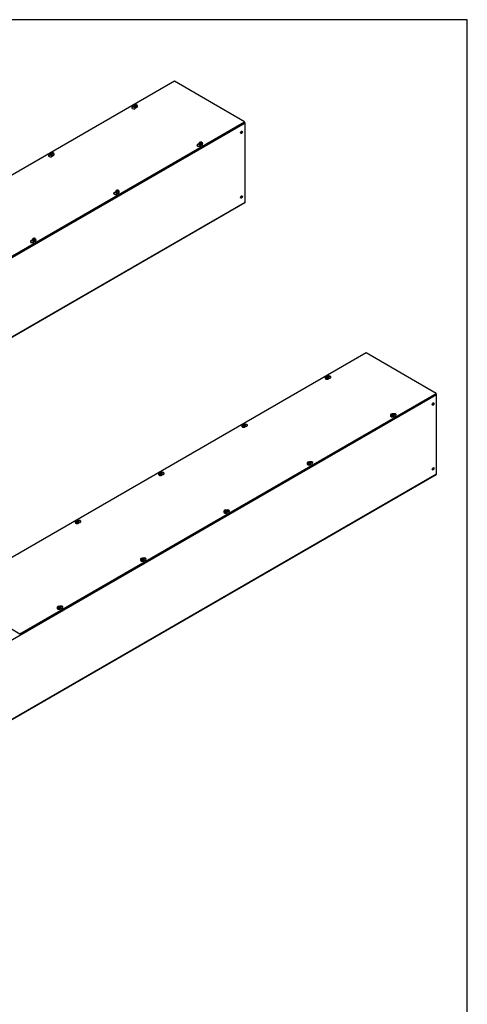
# Model space of a CAD drawing. Header units: inches. Extents: x 1 to 299, y -2 to 199.
# Tile 9 of 9: x 254 to 299, y 99 to 199. Entities that reach past the tile are written whole.
import ezdxf

# ---------------------------------------------------------------- set-up
doc = ezdxf.new("R2010")
doc.units = ezdxf.units.IN
doc.header["$MEASUREMENT"] = 0
for name, color, linetype in [('COM56315-2', 7, 'Continuous'), ('COM56318-2', 7, 'Continuous'), ('Default', 7, 'Continuous'), ('SCS19515', 7, 'Continuous')]:
    doc.layers.add(name, color=color, linetype=linetype)

# ---------------------------------------------------------------- blocks, each defined once
blk = doc.blocks.new('SE2')
at = {"layer": 'COM56315-2', "color": 7, "linetype": 'Continuous'}
for p, q in [((276.78, 188.39), (191.92, 139.4)), ((276.78, 180.34), (276.78, 188.39)), ((191.9, 131.31), (276.75, 180.3)), ((191.92, 131.36), (276.78, 180.34))]:
    blk.add_line(p, q, dxfattribs=at)
for centre, major_axis, start_param, end_param in [((276.7, 188.44), (0.054, -0.0935), 0.785398, 1.92132), ((276.37, 187.49), (0.067, 0.115), 3.534412, 5.890366), ((276.37, 180.9), (0.067, 0.115), 3.534412, 5.890366), ((276.7, 180.39), (-0.054, 0.0935), 3.141593, 3.926991)]:
    blk.add_ellipse(centre, major_axis=major_axis, ratio=0.57735, start_param=start_param, end_param=end_param, dxfattribs=at)
for centre, major_axis in [((276.42, 187.46), (0.067, 0.115)), ((276.42, 180.87), (0.066, 0.115))]:
    blk.add_ellipse(centre, major_axis=major_axis, ratio=0.57735, dxfattribs=at)
at = {"layer": 'COM56318-2', "color": 7, "linetype": 'Continuous'}
for p, q in [((269.6, 192.66), (227.22, 168.19)), ((276.73, 188.54), (269.6, 192.66)), ((265.46, 190.02), (265.46, 190.05)), ((265.46, 190.02), (265.47, 190.03)), ((265.64, 189.96), (265.64, 189.99)), ((234.35, 164.07), (276.73, 188.54)), ((234.35, 164.01), (276.73, 188.48)), ((276.73, 188.48), (276.73, 188.54)), ((272.1, 186.19), (272.1, 186.21)), ((272.1, 186.19), (272.12, 186.2)), ((272.28, 186.12), (272.28, 186.15)), ((256.97, 185.13), (256.97, 185.15)), ((256.97, 185.13), (256.99, 185.13)), ((257.15, 185.06), (257.15, 185.09)), ((263.62, 181.29), (263.62, 181.32)), ((263.62, 181.29), (263.63, 181.3)), ((263.79, 181.22), (263.79, 181.25)), ((255.13, 176.39), (255.13, 176.42)), ((255.13, 176.39), (255.15, 176.4)), ((255.31, 176.32), (255.31, 176.35))]:
    blk.add_line(p, q, dxfattribs=at)
for centre, major_axis, start_param, end_param in [((265.43, 189.97), (0.203, 0), 1.533269, 6.405229), ((265.43, 189.91), (-0.203, 0), 4.590345, 6.008059), ((272.08, 186.14), (0.203, 0), 1.533269, 6.405229), ((272.08, 186.07), (-0.203, 0), 4.590345, 6.008059), ((256.95, 185.07), (0.203, 0), 1.533269, 6.405229), ((256.95, 185.01), (-0.203, 0), 4.590345, 6.008059), ((263.59, 181.24), (0.203, 0), 1.533269, 6.405229), ((263.59, 181.17), (-0.203, 0), 4.590345, 6.008059), ((255.11, 176.34), (0.203, 0), 1.533269, 6.405229), ((255.11, 176.28), (-0.203, 0), 4.590345, 6.008059)]:
    blk.add_ellipse(centre, major_axis=major_axis, ratio=0.57735, start_param=start_param, end_param=end_param, dxfattribs=at)
at = {"layer": 'SCS19515', "color": 7, "linetype": 'Continuous'}
for p, q in [((265.44, 190.15), (265.44, 190.1)), ((265.55, 190.14), (265.47, 190.1)), ((265.57, 190.22), (265.54, 190.2)), ((265.57, 190.26), (265.64, 190.26)), ((265.57, 190.22), (265.57, 190.26)), ((265.57, 190.22), (265.57, 190.17)), ((265.57, 190.2), (265.64, 190.2)), ((265.58, 190.18), (265.61, 190.19)), ((265.68, 190.19), (265.61, 190.19)), ((265.67, 190.28), (265.64, 190.26)), ((265.64, 190.2), (265.64, 190.26)), ((265.68, 190.22), (265.64, 190.2)), ((265.68, 190.23), (265.71, 190.25)), ((265.68, 190.23), (265.68, 190.19)), ((265.81, 190.1), (265.81, 190.15)), ((272.08, 186.32), (272.08, 186.27)), ((272.19, 186.31), (272.12, 186.27)), ((272.21, 186.38), (272.18, 186.37)), ((272.21, 186.42), (272.28, 186.42)), ((272.21, 186.38), (272.21, 186.42)), ((272.21, 186.38), (272.21, 186.33)), ((272.21, 186.36), (272.28, 186.36)), ((272.22, 186.34), (272.26, 186.36)), ((272.32, 186.36), (272.26, 186.36)), ((272.31, 186.44), (272.28, 186.42)), ((272.28, 186.36), (272.28, 186.42)), ((272.32, 186.39), (272.28, 186.36)), ((272.32, 186.4), (272.36, 186.42)), ((272.32, 186.4), (272.32, 186.36)), ((272.46, 186.27), (272.46, 186.32)), ((256.95, 185.25), (256.95, 185.2)), ((257.06, 185.24), (256.99, 185.2)), ((257.08, 185.32), (257.05, 185.3)), ((257.08, 185.36), (257.15, 185.36)), ((257.08, 185.32), (257.08, 185.36)), ((257.08, 185.32), (257.08, 185.27)), ((257.08, 185.3), (257.15, 185.3)), ((257.1, 185.28), (257.13, 185.29)), ((257.2, 185.29), (257.13, 185.29)), ((257.19, 185.38), (257.15, 185.36)), ((257.15, 185.3), (257.15, 185.36)), ((257.2, 185.32), (257.15, 185.3)), ((257.2, 185.33), (257.23, 185.35)), ((257.2, 185.33), (257.2, 185.29)), ((257.33, 185.2), (257.33, 185.25)), ((263.73, 181.48), (263.7, 181.47)), ((263.73, 181.52), (263.8, 181.52)), ((263.73, 181.48), (263.73, 181.52)), ((263.73, 181.48), (263.73, 181.43)), ((263.73, 181.46), (263.8, 181.46)), ((263.83, 181.54), (263.8, 181.52)), ((263.8, 181.46), (263.8, 181.52)), ((263.84, 181.49), (263.8, 181.46)), ((263.84, 181.5), (263.87, 181.52)), ((263.84, 181.5), (263.84, 181.46)), ((263.6, 181.42), (263.6, 181.37)), ((263.7, 181.41), (263.63, 181.37)), ((263.74, 181.44), (263.77, 181.46)), ((263.84, 181.46), (263.77, 181.46)), ((263.97, 181.37), (263.97, 181.42)), ((255.11, 176.52), (255.11, 176.47)), ((255.22, 176.51), (255.15, 176.47)), ((255.24, 176.58), (255.21, 176.57)), ((255.24, 176.63), (255.31, 176.63)), ((255.24, 176.58), (255.24, 176.63)), ((255.24, 176.58), (255.24, 176.53)), ((255.24, 176.56), (255.31, 176.56)), ((255.25, 176.54), (255.28, 176.56)), ((255.35, 176.56), (255.28, 176.56)), ((255.34, 176.64), (255.31, 176.63)), ((255.31, 176.56), (255.31, 176.63)), ((255.35, 176.59), (255.31, 176.56)), ((255.35, 176.6), (255.38, 176.62)), ((255.35, 176.6), (255.35, 176.56)), ((255.49, 176.47), (255.49, 176.52))]:
    blk.add_line(p, q, dxfattribs=at)
for centre, radius, start, end in [((265.62, 190.08), 0.144, 122.6431, 170.9725), ((265.66, 190.05), 0.144, 122.6435, 170.9722), ((265.69, 190.16), 0.121, 358.2058, 53.5317), ((272.26, 186.24), 0.144, 122.6431, 170.9725), ((272.3, 186.22), 0.144, 122.6435, 170.9722), ((272.33, 186.32), 0.121, 358.2058, 53.5317), ((257.13, 185.18), 0.144, 122.6431, 170.9725), ((257.17, 185.16), 0.144, 122.6435, 170.9722), ((257.21, 185.26), 0.121, 358.2058, 53.5317), ((263.77, 181.35), 0.144, 122.6431, 170.9725), ((263.85, 181.42), 0.121, 358.2058, 53.5317), ((263.82, 181.32), 0.144, 122.6435, 170.9722), ((255.29, 176.45), 0.144, 122.6431, 170.9725), ((255.33, 176.42), 0.144, 122.6435, 170.9722), ((255.36, 176.52), 0.121, 358.2058, 53.5317)]:
    blk.add_arc(centre, radius, start, end, dxfattribs=at)
for centre, major_axis, start_param, end_param in [((265.63, 190.15), (0.187, 0), 3.141546, 6.282631), ((265.63, 190.1), (-0.187, 0), 0, 3.141593), ((265.63, 190.16), (-0.186, 0), 0.623612, 0.947184), ((265.63, 190.23), (0.0975, 0), 1.098165, 3.614224), ((265.63, 190.23), (-0.0975, 0), 1.098165, 3.614224), ((272.27, 186.32), (0.187, 0), 3.141546, 6.282631), ((272.27, 186.27), (-0.187, 0), 0, 3.141593), ((272.27, 186.33), (-0.186, 0), 0.623612, 0.947184), ((272.27, 186.39), (0.0975, 0), 1.098165, 3.614224), ((272.27, 186.39), (-0.0975, 0), 1.098165, 3.614224), ((257.14, 185.25), (0.188, 0), 3.141546, 6.282631), ((257.14, 185.2), (-0.188, 0), 0, 3.141593), ((257.14, 185.27), (-0.186, 0), 0.623612, 0.947184), ((257.14, 185.33), (0.0975, 0), 1.098165, 3.614224), ((257.14, 185.33), (-0.0975, 0), 1.098165, 3.614224), ((263.78, 181.49), (0.0975, 0), 1.098165, 3.614224), ((263.78, 181.49), (-0.0975, 0), 1.098165, 3.614224), ((263.78, 181.42), (0.188, 0), 3.141546, 6.282631), ((263.78, 181.37), (-0.188, 0), 0, 3.141593), ((263.78, 181.43), (-0.186, 0), 0.623612, 0.947184), ((255.3, 176.52), (0.188, 0), 3.141546, 6.282631), ((255.3, 176.47), (-0.187, 0), 0, 3.141593), ((255.3, 176.53), (-0.186, 0), 0.623612, 0.947184), ((255.3, 176.59), (0.0975, 0), 1.098165, 3.614224), ((255.3, 176.59), (-0.0975, 0), 1.098165, 3.614224)]:
    blk.add_ellipse(centre, major_axis=major_axis, ratio=0.57735, start_param=start_param, end_param=end_param, dxfattribs=at)
for points, knots in [([(265.71, 190.28), (265.7, 190.29), (265.68, 190.29), (265.64, 190.3), (265.6, 190.3), (265.55, 190.29), (265.51, 190.27), (265.48, 190.25), (265.46, 190.22), (265.44, 190.19), (265.44, 190.17), (265.44, 190.15), (265.44, 190.15)], [0, 0, 0, 0, 0.076721, 0.196343, 0.317325, 0.441137, 0.570331, 0.681737, 0.785914, 0.886187, 0.985112, 1, 1, 1, 1]), ([(265.44, 190.1), (265.44, 190.1), (265.44, 190.09), (265.44, 190.07), (265.46, 190.05), (265.48, 190.02), (265.52, 190), (265.56, 189.99), (265.6, 189.98), (265.64, 189.98), (265.69, 189.99), (265.73, 190), (265.76, 190.02), (265.79, 190.04), (265.81, 190.07), (265.81, 190.09), (265.81, 190.1), (265.81, 190.11)], [0, 0, 0, 0, 0.009441, 0.079215, 0.14835, 0.220389, 0.296015, 0.373211, 0.450276, 0.527167, 0.604184, 0.681613, 0.759858, 0.839138, 0.908633, 0.975226, 1, 1, 1, 1]), ([(265.73, 190.25), (265.73, 190.26), (265.73, 190.26), (265.73, 190.27), (265.73, 190.27), (265.73, 190.27), (265.72, 190.28), (265.72, 190.28), (265.72, 190.28), (265.71, 190.28), (265.71, 190.28), (265.7, 190.29), (265.7, 190.29), (265.69, 190.28), (265.69, 190.28), (265.68, 190.28), (265.67, 190.28), (265.67, 190.28)], [0, 0, 0, 0, 0.125, 0.125, 0.25, 0.25, 0.375, 0.375, 0.5, 0.5, 0.625, 0.625, 0.75, 0.75, 0.875, 0.875, 1, 1, 1, 1]), ([(265.71, 190.25), (265.72, 190.25), (265.72, 190.26), (265.73, 190.26), (265.73, 190.26), (265.74, 190.26), (265.74, 190.26), (265.75, 190.26), (265.75, 190.26), (265.76, 190.26), (265.76, 190.26), (265.76, 190.25), (265.76, 190.25), (265.76, 190.25)], [0, 0, 0, 0, 0.125, 0.125, 0.25, 0.25, 0.375, 0.375, 0.5, 0.5, 0.625, 0.625, 0.6405127, 0.6405127, 0.6405127, 0.6405127]), ([(272.35, 186.45), (272.35, 186.45), (272.33, 186.46), (272.29, 186.46), (272.24, 186.46), (272.2, 186.45), (272.16, 186.44), (272.12, 186.42), (272.1, 186.39), (272.09, 186.36), (272.08, 186.33), (272.08, 186.32), (272.08, 186.32)], [0, 0, 0, 0, 0.076721, 0.196343, 0.317325, 0.441137, 0.570331, 0.681737, 0.785914, 0.886187, 0.985112, 1, 1, 1, 1]), ([(272.08, 186.27), (272.08, 186.27), (272.08, 186.26), (272.09, 186.24), (272.1, 186.21), (272.13, 186.19), (272.16, 186.17), (272.2, 186.16), (272.24, 186.15), (272.29, 186.15), (272.33, 186.15), (272.37, 186.17), (272.41, 186.18), (272.43, 186.21), (272.45, 186.23), (272.46, 186.26), (272.46, 186.27), (272.45, 186.27)], [0, 0, 0, 0, 0.009441, 0.079215, 0.14835, 0.220389, 0.296015, 0.373211, 0.450276, 0.527167, 0.604184, 0.681613, 0.759858, 0.839138, 0.908633, 0.975226, 1, 1, 1, 1]), ([(272.38, 186.42), (272.38, 186.42), (272.38, 186.42), (272.37, 186.43), (272.37, 186.43), (272.37, 186.44), (272.37, 186.44), (272.36, 186.45), (272.36, 186.45), (272.35, 186.45), (272.35, 186.45), (272.34, 186.45), (272.34, 186.45), (272.33, 186.45), (272.33, 186.45), (272.32, 186.44), (272.32, 186.44), (272.31, 186.44)], [0, 0, 0, 0, 0.125, 0.125, 0.25, 0.25, 0.375, 0.375, 0.5, 0.5, 0.625, 0.625, 0.75, 0.75, 0.875, 0.875, 1, 1, 1, 1]), ([(272.36, 186.42), (272.36, 186.42), (272.36, 186.42), (272.37, 186.42), (272.37, 186.42), (272.38, 186.43), (272.38, 186.43), (272.39, 186.43), (272.39, 186.42), (272.4, 186.42), (272.4, 186.42), (272.41, 186.42), (272.41, 186.42), (272.41, 186.42)], [0, 0, 0, 0, 0.125, 0.125, 0.25, 0.25, 0.375, 0.375, 0.5, 0.5, 0.625, 0.625, 0.6405127, 0.6405127, 0.6405127, 0.6405127]), ([(257.23, 185.38), (257.22, 185.39), (257.2, 185.39), (257.16, 185.4), (257.11, 185.4), (257.07, 185.39), (257.03, 185.37), (257, 185.35), (256.97, 185.32), (256.96, 185.29), (256.95, 185.27), (256.95, 185.26), (256.95, 185.25)], [0, 0, 0, 0, 0.076721, 0.196343, 0.317325, 0.441137, 0.570331, 0.681737, 0.785914, 0.886187, 0.985112, 1, 1, 1, 1]), ([(256.95, 185.2), (256.95, 185.2), (256.95, 185.19), (256.96, 185.17), (256.97, 185.15), (257, 185.12), (257.03, 185.11), (257.07, 185.09), (257.11, 185.09), (257.16, 185.08), (257.2, 185.09), (257.24, 185.1), (257.28, 185.12), (257.3, 185.14), (257.32, 185.17), (257.33, 185.19), (257.33, 185.2), (257.33, 185.21)], [0, 0, 0, 0, 0.009441, 0.079215, 0.14835, 0.220389, 0.296015, 0.373211, 0.450276, 0.527167, 0.604184, 0.681613, 0.759858, 0.839138, 0.908633, 0.975226, 1, 1, 1, 1]), ([(257.25, 185.35), (257.25, 185.36), (257.25, 185.36), (257.25, 185.37), (257.24, 185.37), (257.24, 185.38), (257.24, 185.38), (257.23, 185.38), (257.23, 185.38), (257.22, 185.39), (257.22, 185.39), (257.21, 185.39), (257.21, 185.39), (257.2, 185.38), (257.2, 185.38), (257.19, 185.38), (257.19, 185.38), (257.19, 185.38)], [0, 0, 0, 0, 0.125, 0.125, 0.25, 0.25, 0.375, 0.375, 0.5, 0.5, 0.625, 0.625, 0.75, 0.75, 0.875, 0.875, 1, 1, 1, 1]), ([(257.23, 185.35), (257.23, 185.35), (257.24, 185.36), (257.24, 185.36), (257.25, 185.36), (257.25, 185.36), (257.26, 185.36), (257.26, 185.36), (257.27, 185.36), (257.27, 185.36), (257.28, 185.36), (257.28, 185.35), (257.28, 185.35), (257.28, 185.35)], [0, 0, 0, 0, 0.125, 0.125, 0.25, 0.25, 0.375, 0.375, 0.5, 0.5, 0.625, 0.625, 0.6405127, 0.6405127, 0.6405127, 0.6405127]), ([(263.87, 181.55), (263.86, 181.55), (263.84, 181.56), (263.8, 181.57), (263.76, 181.56), (263.71, 181.56), (263.67, 181.54), (263.64, 181.52), (263.62, 181.49), (263.6, 181.46), (263.59, 181.43), (263.6, 181.42), (263.6, 181.42)], [0, 0, 0, 0, 0.076721, 0.196343, 0.317325, 0.441137, 0.570331, 0.681737, 0.785914, 0.886187, 0.985112, 1, 1, 1, 1]), ([(263.89, 181.52), (263.89, 181.52), (263.89, 181.53), (263.89, 181.53), (263.89, 181.54), (263.88, 181.54), (263.88, 181.54), (263.88, 181.55), (263.87, 181.55), (263.87, 181.55), (263.86, 181.55), (263.86, 181.55), (263.85, 181.55), (263.85, 181.55), (263.84, 181.55), (263.84, 181.55), (263.83, 181.54), (263.83, 181.54)], [0, 0, 0, 0, 0.125, 0.125, 0.25, 0.25, 0.375, 0.375, 0.5, 0.5, 0.625, 0.625, 0.75, 0.75, 0.875, 0.875, 1, 1, 1, 1]), ([(263.87, 181.52), (263.87, 181.52), (263.88, 181.52), (263.89, 181.52), (263.89, 181.53), (263.9, 181.53), (263.9, 181.53), (263.91, 181.53), (263.91, 181.53), (263.92, 181.52), (263.92, 181.52), (263.92, 181.52), (263.92, 181.52), (263.92, 181.52)], [0, 0, 0, 0, 0.125, 0.125, 0.25, 0.25, 0.375, 0.375, 0.5, 0.5, 0.625, 0.625, 0.6405127, 0.6405127, 0.6405127, 0.6405127]), ([(263.6, 181.37), (263.6, 181.37), (263.59, 181.36), (263.6, 181.34), (263.62, 181.31), (263.64, 181.29), (263.67, 181.27), (263.71, 181.26), (263.76, 181.25), (263.8, 181.25), (263.84, 181.26), (263.89, 181.27), (263.92, 181.29), (263.95, 181.31), (263.96, 181.33), (263.97, 181.36), (263.97, 181.37), (263.97, 181.37)], [0, 0, 0, 0, 0.009441, 0.079215, 0.14835, 0.220389, 0.296015, 0.373211, 0.450276, 0.527167, 0.604184, 0.681613, 0.759858, 0.839138, 0.908633, 0.975226, 1, 1, 1, 1]), ([(255.38, 176.65), (255.38, 176.65), (255.35, 176.66), (255.32, 176.67), (255.27, 176.67), (255.23, 176.66), (255.19, 176.64), (255.15, 176.62), (255.13, 176.59), (255.12, 176.56), (255.11, 176.53), (255.11, 176.52), (255.11, 176.52)], [0, 0, 0, 0, 0.076721, 0.196343, 0.317325, 0.441137, 0.570331, 0.681737, 0.785914, 0.886187, 0.985112, 1, 1, 1, 1]), ([(255.11, 176.47), (255.11, 176.47), (255.11, 176.46), (255.12, 176.44), (255.13, 176.41), (255.16, 176.39), (255.19, 176.37), (255.23, 176.36), (255.27, 176.35), (255.32, 176.35), (255.36, 176.36), (255.4, 176.37), (255.44, 176.39), (255.46, 176.41), (255.48, 176.44), (255.49, 176.46), (255.48, 176.47), (255.48, 176.47)], [0, 0, 0, 0, 0.009441, 0.079215, 0.14835, 0.220389, 0.296015, 0.373211, 0.450276, 0.527167, 0.604184, 0.681613, 0.759858, 0.839138, 0.908633, 0.975226, 1, 1, 1, 1]), ([(255.41, 176.62), (255.41, 176.62), (255.41, 176.63), (255.4, 176.63), (255.4, 176.64), (255.4, 176.64), (255.4, 176.64), (255.39, 176.65), (255.39, 176.65), (255.38, 176.65), (255.38, 176.65), (255.37, 176.65), (255.37, 176.65), (255.36, 176.65), (255.36, 176.65), (255.35, 176.65), (255.35, 176.65), (255.34, 176.64)], [0, 0, 0, 0, 0.125, 0.125, 0.25, 0.25, 0.375, 0.375, 0.5, 0.5, 0.625, 0.625, 0.75, 0.75, 0.875, 0.875, 1, 1, 1, 1]), ([(255.38, 176.62), (255.39, 176.62), (255.39, 176.62), (255.4, 176.63), (255.4, 176.63), (255.41, 176.63), (255.41, 176.63), (255.42, 176.63), (255.42, 176.63), (255.43, 176.62), (255.43, 176.62), (255.44, 176.62), (255.44, 176.62), (255.44, 176.62)], [0, 0, 0, 0, 0.125, 0.125, 0.25, 0.25, 0.375, 0.375, 0.5, 0.5, 0.625, 0.625, 0.6405127, 0.6405127, 0.6405127, 0.6405127])]:
    blk.add_open_spline(points, degree=3, knots=knots, dxfattribs=at)
blk = doc.blocks.new('SE3')
at = {"layer": 'COM56315-2', "color": 7, "linetype": 'Continuous'}
for p, q in [((296.27, 160.73), (211.42, 111.74)), ((296.27, 152.68), (296.27, 160.73)), ((211.4, 103.64), (296.25, 152.63)), ((211.42, 103.69), (296.27, 152.68))]:
    blk.add_line(p, q, dxfattribs=at)
for centre, major_axis, start_param, end_param in [((296.2, 160.77), (0.054, -0.0935), 0.785398, 1.92132), ((295.87, 159.82), (-0.066, -0.115), 0.392819, 2.748773), ((295.87, 153.23), (-0.067, -0.115), 0.392819, 2.748773), ((296.2, 152.72), (-0.054, 0.0935), 3.141593, 3.926991)]:
    blk.add_ellipse(centre, major_axis=major_axis, ratio=0.57735, start_param=start_param, end_param=end_param, dxfattribs=at)
for centre, major_axis in [((295.92, 159.8), (-0.067, -0.115)), ((295.92, 153.2), (-0.066, -0.115))]:
    blk.add_ellipse(centre, major_axis=major_axis, ratio=0.57735, dxfattribs=at)
at = {"layer": 'COM56318-2', "color": 7, "linetype": 'Continuous'}
for p, q in [((289.1, 165), (246.72, 140.53)), ((296.23, 160.88), (289.1, 165)), ((253.85, 136.41), (296.23, 160.88)), ((253.85, 136.35), (296.23, 160.82)), ((296.23, 160.82), (296.23, 160.88)), ((246.72, 140.53), (253.85, 136.41)), ((253.8, 136.37), (253.85, 136.35)), ((253.85, 136.35), (253.85, 136.41))]:
    blk.add_line(p, q, dxfattribs=at)
for centre, major_axis, start_param, end_param in [((285.32, 162.53), (-0.203, 0), 1.526478, 5.348841), ((285.32, 162.47), (0.203, 0), 0.275127, 1.78993), ((291.96, 158.69), (-0.203, 0), 1.526478, 5.348841), ((291.96, 158.63), (0.203, 0), 0.275127, 1.78993), ((276.83, 157.63), (-0.203, 0), 1.526478, 5.348841), ((276.83, 157.57), (0.203, 0), 0.275127, 1.78993), ((283.47, 153.8), (-0.203, 0), 1.526478, 5.348841), ((283.47, 153.73), (0.203, 0), 0.275127, 1.78993), ((268.34, 152.73), (-0.203, 0), 1.526478, 5.348841), ((268.34, 152.67), (0.203, 0), 0.275127, 1.78993), ((274.99, 148.9), (-0.203, 0), 1.526478, 5.348841), ((274.99, 148.83), (0.203, 0), 0.275127, 1.78993), ((259.86, 147.83), (-0.203, 0), 1.526478, 5.348841), ((259.86, 147.77), (0.203, 0), 0.275127, 1.78993), ((266.5, 144), (-0.203, 0), 1.526478, 5.348841), ((266.5, 143.93), (0.203, 0), 0.275127, 1.78993), ((258.02, 139.1), (-0.203, 0), 1.526478, 5.348841), ((258.02, 139.03), (0.203, 0), 0.275127, 1.78993)]:
    blk.add_ellipse(centre, major_axis=major_axis, ratio=0.57735, start_param=start_param, end_param=end_param, dxfattribs=at)
at = {"layer": 'SCS19515', "color": 7, "linetype": 'Continuous'}
for p, q in [((284.94, 162.49), (284.94, 162.44)), ((285.04, 162.48), (284.97, 162.44)), ((285.07, 162.55), (285.04, 162.54)), ((285.07, 162.59), (285.14, 162.59)), ((285.07, 162.55), (285.07, 162.59)), ((285.07, 162.55), (285.07, 162.5)), ((285.07, 162.53), (285.14, 162.53)), ((285.08, 162.51), (285.11, 162.53)), ((285.18, 162.53), (285.11, 162.53)), ((285.17, 162.61), (285.14, 162.59)), ((285.14, 162.53), (285.14, 162.59)), ((285.18, 162.56), (285.14, 162.53)), ((285.18, 162.57), (285.21, 162.59)), ((285.18, 162.57), (285.18, 162.53)), ((285.31, 162.44), (285.31, 162.49)), ((291.58, 158.65), (291.58, 158.6)), ((291.69, 158.64), (291.61, 158.6)), ((291.71, 158.72), (291.68, 158.7)), ((291.71, 158.76), (291.78, 158.76)), ((291.71, 158.72), (291.71, 158.76)), ((291.71, 158.72), (291.71, 158.67)), ((291.71, 158.7), (291.78, 158.7)), ((291.72, 158.68), (291.75, 158.69)), ((291.82, 158.69), (291.75, 158.69)), ((291.81, 158.78), (291.78, 158.76)), ((291.78, 158.7), (291.78, 158.76)), ((291.82, 158.72), (291.78, 158.7)), ((291.82, 158.73), (291.85, 158.75)), ((291.82, 158.73), (291.82, 158.69)), ((291.95, 158.6), (291.95, 158.65)), ((276.45, 157.59), (276.45, 157.54)), ((276.56, 157.58), (276.49, 157.54)), ((276.58, 157.65), (276.55, 157.64)), ((276.58, 157.69), (276.65, 157.69)), ((276.58, 157.65), (276.58, 157.69)), ((276.58, 157.65), (276.58, 157.6)), ((276.58, 157.63), (276.65, 157.63)), ((276.59, 157.61), (276.62, 157.63)), ((276.69, 157.63), (276.62, 157.63)), ((276.68, 157.71), (276.65, 157.69)), ((276.65, 157.63), (276.65, 157.69)), ((276.69, 157.66), (276.65, 157.63)), ((276.69, 157.67), (276.72, 157.69)), ((276.69, 157.67), (276.69, 157.63)), ((276.83, 157.54), (276.83, 157.59)), ((283.09, 153.75), (283.09, 153.7)), ((283.2, 153.74), (283.13, 153.7)), ((283.22, 153.82), (283.19, 153.8)), ((283.22, 153.86), (283.29, 153.86)), ((283.22, 153.82), (283.22, 153.86)), ((283.22, 153.82), (283.22, 153.77)), ((283.22, 153.8), (283.29, 153.8)), ((283.24, 153.78), (283.27, 153.8)), ((283.34, 153.8), (283.27, 153.8)), ((283.32, 153.88), (283.29, 153.86)), ((283.29, 153.8), (283.29, 153.86)), ((283.34, 153.82), (283.29, 153.8)), ((283.34, 153.84), (283.37, 153.85)), ((283.34, 153.84), (283.34, 153.8)), ((283.47, 153.7), (283.47, 153.75)), ((267.97, 152.69), (267.97, 152.64)), ((268.07, 152.68), (268, 152.64)), ((268.1, 152.76), (268.07, 152.74)), ((268.1, 152.8), (268.17, 152.8)), ((268.1, 152.76), (268.1, 152.8)), ((268.1, 152.76), (268.1, 152.7)), ((268.1, 152.73), (268.17, 152.73)), ((268.11, 152.71), (268.14, 152.73)), ((268.21, 152.73), (268.14, 152.73)), ((268.2, 152.81), (268.17, 152.8)), ((268.17, 152.73), (268.17, 152.8)), ((268.21, 152.76), (268.17, 152.73)), ((268.21, 152.77), (268.24, 152.79)), ((268.21, 152.77), (268.21, 152.73)), ((268.34, 152.64), (268.34, 152.69)), ((274.61, 148.85), (274.61, 148.81)), ((274.72, 148.85), (274.64, 148.8)), ((274.74, 148.92), (274.71, 148.9)), ((274.74, 148.96), (274.81, 148.96)), ((274.74, 148.92), (274.74, 148.96)), ((274.74, 148.92), (274.74, 148.87)), ((274.74, 148.9), (274.81, 148.9)), ((274.75, 148.88), (274.78, 148.9)), ((274.85, 148.9), (274.78, 148.9)), ((274.84, 148.98), (274.81, 148.96)), ((274.81, 148.9), (274.81, 148.96)), ((274.85, 148.92), (274.81, 148.9)), ((274.85, 148.94), (274.88, 148.95)), ((274.85, 148.94), (274.85, 148.9)), ((274.98, 148.81), (274.98, 148.85)), ((259.48, 147.79), (259.48, 147.74)), ((259.59, 147.78), (259.52, 147.74)), ((259.61, 147.86), (259.58, 147.84)), ((259.61, 147.9), (259.68, 147.9)), ((259.61, 147.86), (259.61, 147.9)), ((259.61, 147.86), (259.61, 147.81)), ((259.61, 147.84), (259.68, 147.84)), ((259.62, 147.81), (259.65, 147.83)), ((259.72, 147.83), (259.65, 147.83)), ((259.71, 147.91), (259.68, 147.9)), ((259.68, 147.84), (259.68, 147.9)), ((259.72, 147.86), (259.68, 147.84)), ((259.72, 147.87), (259.75, 147.89)), ((259.72, 147.87), (259.72, 147.83)), ((259.85, 147.74), (259.85, 147.79)), ((266.12, 143.96), (266.12, 143.91)), ((266.23, 143.95), (266.16, 143.91)), ((266.25, 144.02), (266.22, 144)), ((266.25, 144.06), (266.32, 144.06)), ((266.25, 144.02), (266.25, 144.06)), ((266.25, 144.02), (266.25, 143.97)), ((266.25, 144), (266.32, 144)), ((266.27, 143.98), (266.3, 144)), ((266.37, 144), (266.3, 144)), ((266.35, 144.08), (266.32, 144.06)), ((266.32, 144), (266.32, 144.06)), ((266.37, 144.03), (266.32, 144)), ((266.37, 144.04), (266.4, 144.06)), ((266.37, 144.04), (266.37, 144)), ((266.5, 143.91), (266.5, 143.96)), ((257.64, 139.06), (257.64, 139.01)), ((257.74, 139.05), (257.67, 139.01)), ((257.77, 139.12), (257.74, 139.1)), ((257.77, 139.16), (257.84, 139.16)), ((257.77, 139.12), (257.77, 139.16)), ((257.77, 139.12), (257.77, 139.07)), ((257.77, 139.1), (257.84, 139.1)), ((257.78, 139.08), (257.81, 139.1)), ((257.88, 139.1), (257.81, 139.1)), ((257.87, 139.18), (257.84, 139.16)), ((257.84, 139.1), (257.84, 139.16)), ((257.88, 139.13), (257.84, 139.1)), ((257.88, 139.14), (257.91, 139.16)), ((257.88, 139.14), (257.88, 139.1)), ((258.01, 139.01), (258.01, 139.06))]:
    blk.add_line(p, q, dxfattribs=at)
for centre, radius, start, end in [((285.11, 162.41), 0.144, 122.6431, 170.9725), ((285.12, 162.39), 0.241, 68.9205, 118.2742), ((285.16, 162.39), 0.144, 122.6435, 170.9722), ((285.19, 162.49), 0.123, 359.1741, 53.3843), ((291.76, 158.58), 0.144, 122.6431, 170.9725), ((291.77, 158.56), 0.241, 68.9205, 118.2742), ((291.8, 158.56), 0.144, 122.6435, 170.9722), ((291.83, 158.65), 0.123, 359.1741, 53.3843), ((276.63, 157.52), 0.144, 122.6431, 170.9725), ((276.64, 157.49), 0.241, 68.9205, 118.2742), ((276.67, 157.49), 0.144, 122.6435, 170.9722), ((276.7, 157.59), 0.123, 359.1741, 53.3843), ((283.27, 153.68), 0.144, 122.6431, 170.9725), ((283.28, 153.66), 0.241, 68.9205, 118.2742), ((283.31, 153.66), 0.144, 122.6435, 170.9722), ((283.34, 153.76), 0.123, 359.1741, 53.3843), ((268.14, 152.62), 0.144, 122.6431, 170.9725), ((268.15, 152.6), 0.241, 68.9205, 118.2742), ((268.19, 152.59), 0.144, 122.6435, 170.9722), ((268.22, 152.69), 0.123, 359.1741, 53.3843), ((274.79, 148.78), 0.144, 122.6431, 170.9725), ((274.8, 148.76), 0.241, 68.9205, 118.2742), ((274.83, 148.76), 0.144, 122.6435, 170.9722), ((274.86, 148.86), 0.123, 359.1741, 53.3843), ((259.66, 147.72), 0.144, 122.6431, 170.9725), ((259.67, 147.7), 0.241, 68.9205, 118.2742), ((259.7, 147.69), 0.144, 122.6435, 170.9722), ((259.73, 147.79), 0.123, 359.1741, 53.3843), ((266.3, 143.88), 0.144, 122.6431, 170.9725), ((266.31, 143.86), 0.241, 68.9205, 118.2742), ((266.34, 143.86), 0.144, 122.6435, 170.9722), ((266.37, 143.96), 0.123, 359.1741, 53.3843), ((257.82, 138.98), 0.144, 122.6431, 170.9725), ((257.82, 138.96), 0.241, 68.9205, 118.2742), ((257.86, 138.96), 0.144, 122.6435, 170.9722), ((257.89, 139.06), 0.123, 359.1741, 53.3843)]:
    blk.add_arc(centre, radius, start, end, dxfattribs=at)
for centre, major_axis, start_param, end_param in [((285.12, 162.49), (-0.188, 0), 6.282631, 6.283185), ((285.12, 162.49), (-0.188, 0), 0, 3.141546), ((285.12, 162.44), (0.187, 0), 3.141593, 6.283185), ((285.12, 162.5), (-0.186, 0), 0.623612, 0.947184), ((285.12, 162.56), (0.0975, 0), 1.098165, 3.614224), ((285.12, 162.56), (-0.0975, 0), 1.098165, 3.614224), ((291.77, 158.65), (-0.188, 0), 6.282631, 6.283185), ((291.77, 158.65), (-0.188, 0), 0, 3.141546), ((291.77, 158.6), (0.188, 0), 3.141593, 6.283185), ((291.77, 158.67), (-0.186, 0), 0.623612, 0.947184), ((291.77, 158.73), (0.0975, 0), 1.098165, 3.614224), ((291.77, 158.73), (-0.0975, 0), 1.098165, 3.614224), ((276.64, 157.59), (-0.188, 0), 6.282631, 6.283185), ((276.64, 157.59), (-0.188, 0), 0, 3.141546), ((276.64, 157.54), (0.188, 0), 3.141593, 6.283185), ((276.64, 157.6), (-0.186, 0), 0.623612, 0.947184), ((276.64, 157.66), (0.0975, 0), 1.098165, 3.614224), ((276.64, 157.66), (-0.0975, 0), 1.098165, 3.614224), ((283.28, 153.75), (-0.188, 0), 6.282631, 6.283185), ((283.28, 153.75), (-0.188, 0), 0, 3.141546), ((283.28, 153.7), (0.188, 0), 3.141593, 6.283185), ((283.28, 153.77), (-0.186, 0), 0.623612, 0.947184), ((283.28, 153.83), (0.0975, 0), 1.098165, 3.614224), ((283.28, 153.83), (-0.0975, 0), 1.098165, 3.614224), ((268.15, 152.69), (-0.187, 0), 6.282631, 6.283185), ((268.15, 152.69), (-0.187, 0), 0, 3.141546), ((268.15, 152.64), (0.187, 0), 3.141593, 6.283185), ((268.15, 152.7), (-0.186, 0), 0.623612, 0.947184), ((268.15, 152.76), (0.0975, 0), 1.098165, 3.614224), ((268.15, 152.76), (-0.0975, 0), 1.098165, 3.614224), ((274.8, 148.85), (-0.188, 0), 6.282631, 6.283185), ((274.8, 148.85), (-0.188, 0), 0, 3.141546), ((274.8, 148.81), (0.187, 0), 3.141593, 6.283185), ((274.8, 148.87), (-0.186, 0), 0.623612, 0.947184), ((274.8, 148.93), (0.0975, 0), 1.098165, 3.614224), ((274.8, 148.93), (-0.0975, 0), 1.098165, 3.614224), ((259.67, 147.79), (-0.188, 0), 6.282631, 6.283185), ((259.67, 147.79), (-0.188, 0), 0, 3.141546), ((259.67, 147.74), (0.188, 0), 3.141593, 6.283185), ((259.67, 147.8), (-0.186, 0), 0.623612, 0.947184), ((259.67, 147.86), (0.0975, 0), 1.098165, 3.614224), ((259.67, 147.86), (-0.0975, 0), 1.098165, 3.614224), ((266.31, 143.96), (-0.187, 0), 6.282631, 6.283185), ((266.31, 143.96), (-0.187, 0), 0, 3.141546), ((266.31, 143.91), (0.188, 0), 3.141593, 6.283185), ((266.31, 143.97), (-0.186, 0), 0.623612, 0.947184), ((266.31, 144.03), (0.0975, 0), 1.098165, 3.614224), ((266.31, 144.03), (-0.0975, 0), 1.098165, 3.614224), ((257.82, 139.06), (-0.187, 0), 6.282631, 6.283185), ((257.82, 139.06), (-0.187, 0), 0, 3.141546), ((257.82, 139.01), (0.187, 0), 3.141593, 6.283185), ((257.82, 139.07), (-0.186, 0), 0.623612, 0.947184), ((257.82, 139.13), (0.0975, 0), 1.098165, 3.614224), ((257.82, 139.13), (-0.0975, 0), 1.098165, 3.614224)]:
    blk.add_ellipse(centre, major_axis=major_axis, ratio=0.57735, start_param=start_param, end_param=end_param, dxfattribs=at)
for points, knots in [([(285.01, 162.61), (285, 162.6), (284.98, 162.59), (284.96, 162.57), (284.94, 162.54), (284.94, 162.51), (284.94, 162.49), (284.94, 162.49)], [0, 0, 0, 0, 0.188097, 0.437767, 0.675719, 0.909291, 1, 1, 1, 1]), ([(284.94, 162.44), (284.94, 162.43), (284.94, 162.41), (284.95, 162.39), (284.97, 162.37), (285, 162.35), (285.04, 162.33), (285.08, 162.32), (285.12, 162.32), (285.17, 162.32), (285.21, 162.33), (285.24, 162.34), (285.25, 162.35), (285.25, 162.35)], [0, 0, 0, 0, 0.062679, 0.156883, 0.253326, 0.354948, 0.4599, 0.565237, 0.670268, 0.775293, 0.880731, 0.981381, 1, 1, 1, 1]), ([(285.23, 162.59), (285.23, 162.59), (285.23, 162.6), (285.23, 162.6), (285.23, 162.6), (285.22, 162.61), (285.22, 162.61), (285.22, 162.62), (285.21, 162.62), (285.21, 162.62), (285.2, 162.62), (285.2, 162.62), (285.19, 162.62), (285.19, 162.62), (285.18, 162.62), (285.18, 162.62), (285.17, 162.61), (285.17, 162.61)], [0, 0, 0, 0, 0.125, 0.125, 0.25, 0.25, 0.375, 0.375, 0.5, 0.5, 0.625, 0.625, 0.75, 0.75, 0.875, 0.875, 1, 1, 1, 1]), ([(285.21, 162.59), (285.21, 162.59), (285.22, 162.59), (285.23, 162.59), (285.23, 162.6), (285.24, 162.6), (285.24, 162.6), (285.25, 162.6), (285.25, 162.6), (285.25, 162.59), (285.26, 162.59), (285.26, 162.59), (285.26, 162.59), (285.26, 162.59)], [0, 0, 0, 0, 0.125, 0.125, 0.25, 0.25, 0.375, 0.375, 0.5, 0.5, 0.625, 0.625, 0.6404409, 0.6404409, 0.6404409, 0.6404409]), ([(285.25, 162.35), (285.26, 162.35), (285.27, 162.36), (285.29, 162.39), (285.31, 162.41), (285.31, 162.43), (285.31, 162.44)], [0, 0, 0, 0, 0.16468, 0.476668, 0.74684, 1, 1, 1, 1]), ([(291.65, 158.77), (291.64, 158.77), (291.63, 158.75), (291.6, 158.73), (291.59, 158.7), (291.58, 158.67), (291.58, 158.66), (291.58, 158.65)], [0, 0, 0, 0, 0.188097, 0.437767, 0.675719, 0.909291, 1, 1, 1, 1]), ([(291.58, 158.6), (291.58, 158.59), (291.58, 158.58), (291.59, 158.56), (291.61, 158.53), (291.64, 158.51), (291.68, 158.5), (291.72, 158.49), (291.77, 158.48), (291.81, 158.49), (291.85, 158.5), (291.88, 158.51), (291.89, 158.51), (291.89, 158.52)], [0, 0, 0, 0, 0.062679, 0.156883, 0.253326, 0.354948, 0.4599, 0.565237, 0.670268, 0.775293, 0.880731, 0.981381, 1, 1, 1, 1]), ([(291.87, 158.75), (291.87, 158.76), (291.87, 158.76), (291.87, 158.77), (291.87, 158.77), (291.86, 158.78), (291.86, 158.78), (291.86, 158.78), (291.86, 158.78), (291.85, 158.78), (291.85, 158.79), (291.84, 158.79), (291.84, 158.79), (291.83, 158.78), (291.83, 158.78), (291.82, 158.78), (291.81, 158.78), (291.81, 158.78)], [0, 0, 0, 0, 0.125, 0.125, 0.25, 0.25, 0.375, 0.375, 0.5, 0.5, 0.625, 0.625, 0.75, 0.75, 0.875, 0.875, 1, 1, 1, 1]), ([(291.85, 158.75), (291.86, 158.75), (291.86, 158.76), (291.87, 158.76), (291.87, 158.76), (291.88, 158.76), (291.88, 158.76), (291.89, 158.76), (291.89, 158.76), (291.9, 158.76), (291.9, 158.76), (291.9, 158.75), (291.9, 158.75), (291.9, 158.75)], [0, 0, 0, 0, 0.125, 0.125, 0.25, 0.25, 0.375, 0.375, 0.5, 0.5, 0.625, 0.625, 0.6404409, 0.6404409, 0.6404409, 0.6404409]), ([(291.89, 158.52), (291.9, 158.52), (291.91, 158.53), (291.94, 158.55), (291.95, 158.58), (291.95, 158.59), (291.95, 158.6)], [0, 0, 0, 0, 0.16468, 0.476668, 0.74684, 1, 1, 1, 1]), ([(276.52, 157.71), (276.52, 157.7), (276.5, 157.69), (276.48, 157.67), (276.46, 157.64), (276.45, 157.61), (276.45, 157.59), (276.45, 157.59)], [0, 0, 0, 0, 0.188097, 0.437767, 0.675719, 0.909291, 1, 1, 1, 1]), ([(276.45, 157.54), (276.45, 157.53), (276.45, 157.52), (276.46, 157.49), (276.49, 157.47), (276.52, 157.45), (276.55, 157.43), (276.59, 157.42), (276.64, 157.42), (276.68, 157.42), (276.72, 157.43), (276.75, 157.44), (276.76, 157.45), (276.77, 157.45)], [0, 0, 0, 0, 0.062679, 0.156883, 0.253326, 0.354948, 0.4599, 0.565237, 0.670268, 0.775293, 0.880731, 0.981381, 1, 1, 1, 1]), ([(276.75, 157.69), (276.75, 157.69), (276.75, 157.7), (276.74, 157.7), (276.74, 157.71), (276.74, 157.71), (276.73, 157.71), (276.73, 157.72), (276.73, 157.72), (276.72, 157.72), (276.72, 157.72), (276.71, 157.72), (276.71, 157.72), (276.7, 157.72), (276.7, 157.72), (276.69, 157.72), (276.69, 157.71), (276.68, 157.71)], [0, 0, 0, 0, 0.125, 0.125, 0.25, 0.25, 0.375, 0.375, 0.5, 0.5, 0.625, 0.625, 0.75, 0.75, 0.875, 0.875, 1, 1, 1, 1]), ([(276.72, 157.69), (276.73, 157.69), (276.73, 157.69), (276.74, 157.7), (276.74, 157.7), (276.75, 157.7), (276.75, 157.7), (276.76, 157.7), (276.76, 157.7), (276.77, 157.69), (276.77, 157.69), (276.78, 157.69), (276.78, 157.69), (276.78, 157.69)], [0, 0, 0, 0, 0.125, 0.125, 0.25, 0.25, 0.375, 0.375, 0.5, 0.5, 0.625, 0.625, 0.6404409, 0.6404409, 0.6404409, 0.6404409]), ([(276.77, 157.45), (276.77, 157.46), (276.79, 157.47), (276.81, 157.49), (276.82, 157.51), (276.82, 157.53), (276.82, 157.54)], [0, 0, 0, 0, 0.16468, 0.476668, 0.74684, 1, 1, 1, 1]), ([(283.17, 153.87), (283.16, 153.87), (283.14, 153.86), (283.12, 153.83), (283.1, 153.8), (283.09, 153.77), (283.09, 153.76), (283.09, 153.75)], [0, 0, 0, 0, 0.188097, 0.437767, 0.675719, 0.909291, 1, 1, 1, 1]), ([(283.09, 153.7), (283.09, 153.7), (283.09, 153.68), (283.11, 153.66), (283.13, 153.63), (283.16, 153.61), (283.19, 153.6), (283.24, 153.59), (283.28, 153.59), (283.33, 153.59), (283.37, 153.6), (283.39, 153.61), (283.41, 153.62), (283.41, 153.62)], [0, 0, 0, 0, 0.062679, 0.156883, 0.253326, 0.354948, 0.4599, 0.565237, 0.670268, 0.775293, 0.880731, 0.981381, 1, 1, 1, 1]), ([(283.39, 153.85), (283.39, 153.86), (283.39, 153.86), (283.39, 153.87), (283.38, 153.87), (283.38, 153.88), (283.38, 153.88), (283.37, 153.88), (283.37, 153.88), (283.36, 153.89), (283.36, 153.89), (283.35, 153.89), (283.35, 153.89), (283.34, 153.89), (283.34, 153.88), (283.33, 153.88), (283.33, 153.88), (283.32, 153.88)], [0, 0, 0, 0, 0.125, 0.125, 0.25, 0.25, 0.375, 0.375, 0.5, 0.5, 0.625, 0.625, 0.75, 0.75, 0.875, 0.875, 1, 1, 1, 1]), ([(283.37, 153.85), (283.37, 153.86), (283.37, 153.86), (283.38, 153.86), (283.39, 153.86), (283.39, 153.86), (283.4, 153.86), (283.4, 153.86), (283.41, 153.86), (283.41, 153.86), (283.41, 153.86), (283.42, 153.86), (283.42, 153.86), (283.42, 153.86)], [0, 0, 0, 0, 0.125, 0.125, 0.25, 0.25, 0.375, 0.375, 0.5, 0.5, 0.625, 0.625, 0.6404409, 0.6404409, 0.6404409, 0.6404409]), ([(283.41, 153.62), (283.41, 153.62), (283.43, 153.63), (283.45, 153.65), (283.47, 153.68), (283.47, 153.7), (283.47, 153.7)], [0, 0, 0, 0, 0.16468, 0.476668, 0.74684, 1, 1, 1, 1]), ([(268.04, 152.81), (268.03, 152.8), (268.01, 152.79), (267.99, 152.77), (267.97, 152.74), (267.96, 152.71), (267.97, 152.7), (267.97, 152.69)], [0, 0, 0, 0, 0.188097, 0.437767, 0.675719, 0.909291, 1, 1, 1, 1]), ([(267.97, 152.64), (267.97, 152.63), (267.97, 152.62), (267.98, 152.59), (268, 152.57), (268.03, 152.55), (268.07, 152.53), (268.11, 152.52), (268.15, 152.52), (268.2, 152.52), (268.24, 152.53), (268.27, 152.55), (268.28, 152.55), (268.28, 152.55)], [0, 0, 0, 0, 0.062679, 0.156883, 0.253326, 0.354948, 0.4599, 0.565237, 0.670268, 0.775293, 0.880731, 0.981381, 1, 1, 1, 1]), ([(268.26, 152.79), (268.26, 152.79), (268.26, 152.8), (268.26, 152.8), (268.26, 152.81), (268.25, 152.81), (268.25, 152.81), (268.24, 152.82), (268.24, 152.82), (268.24, 152.82), (268.23, 152.82), (268.23, 152.82), (268.22, 152.82), (268.22, 152.82), (268.21, 152.82), (268.2, 152.82), (268.2, 152.82), (268.2, 152.81)], [0, 0, 0, 0, 0.125, 0.125, 0.25, 0.25, 0.375, 0.375, 0.5, 0.5, 0.625, 0.625, 0.75, 0.75, 0.875, 0.875, 1, 1, 1, 1]), ([(268.24, 152.79), (268.24, 152.79), (268.25, 152.79), (268.25, 152.8), (268.26, 152.8), (268.27, 152.8), (268.27, 152.8), (268.28, 152.8), (268.28, 152.8), (268.28, 152.8), (268.29, 152.79), (268.29, 152.79), (268.29, 152.79), (268.29, 152.79)], [0, 0, 0, 0, 0.125, 0.125, 0.25, 0.25, 0.375, 0.375, 0.5, 0.5, 0.625, 0.625, 0.6404409, 0.6404409, 0.6404409, 0.6404409]), ([(268.28, 152.55), (268.29, 152.56), (268.3, 152.57), (268.32, 152.59), (268.34, 152.61), (268.34, 152.63), (268.34, 152.64)], [0, 0, 0, 0, 0.16468, 0.476668, 0.74684, 1, 1, 1, 1]), ([(274.68, 148.97), (274.67, 148.97), (274.66, 148.96), (274.63, 148.93), (274.62, 148.9), (274.61, 148.87), (274.61, 148.86), (274.61, 148.86)], [0, 0, 0, 0, 0.188097, 0.437767, 0.675719, 0.909291, 1, 1, 1, 1]), ([(274.61, 148.8), (274.61, 148.8), (274.61, 148.78), (274.62, 148.76), (274.64, 148.73), (274.67, 148.71), (274.71, 148.7), (274.75, 148.69), (274.8, 148.69), (274.84, 148.69), (274.88, 148.7), (274.91, 148.71), (274.92, 148.72), (274.92, 148.72)], [0, 0, 0, 0, 0.062679, 0.156883, 0.253326, 0.354948, 0.4599, 0.565237, 0.670268, 0.775293, 0.880731, 0.981381, 1, 1, 1, 1]), ([(274.9, 148.95), (274.9, 148.96), (274.9, 148.96), (274.9, 148.97), (274.9, 148.97), (274.89, 148.98), (274.89, 148.98), (274.89, 148.98), (274.88, 148.98), (274.88, 148.99), (274.88, 148.99), (274.87, 148.99), (274.87, 148.99), (274.86, 148.99), (274.85, 148.99), (274.85, 148.98), (274.84, 148.98), (274.84, 148.98)], [0, 0, 0, 0, 0.125, 0.125, 0.25, 0.25, 0.375, 0.375, 0.5, 0.5, 0.625, 0.625, 0.75, 0.75, 0.875, 0.875, 1, 1, 1, 1]), ([(274.88, 148.95), (274.89, 148.96), (274.89, 148.96), (274.9, 148.96), (274.9, 148.96), (274.91, 148.96), (274.91, 148.96), (274.92, 148.96), (274.92, 148.96), (274.93, 148.96), (274.93, 148.96), (274.93, 148.96), (274.93, 148.96), (274.93, 148.96)], [0, 0, 0, 0, 0.125, 0.125, 0.25, 0.25, 0.375, 0.375, 0.5, 0.5, 0.625, 0.625, 0.6404409, 0.6404409, 0.6404409, 0.6404409]), ([(274.92, 148.72), (274.93, 148.72), (274.94, 148.73), (274.97, 148.75), (274.98, 148.78), (274.98, 148.8), (274.98, 148.81)], [0, 0, 0, 0, 0.16468, 0.476668, 0.74684, 1, 1, 1, 1]), ([(259.55, 147.91), (259.54, 147.9), (259.53, 147.89), (259.5, 147.87), (259.49, 147.84), (259.48, 147.81), (259.48, 147.8), (259.48, 147.79)], [0, 0, 0, 0, 0.188097, 0.437767, 0.675719, 0.909291, 1, 1, 1, 1]), ([(259.48, 147.74), (259.48, 147.73), (259.48, 147.72), (259.49, 147.69), (259.52, 147.67), (259.54, 147.65), (259.58, 147.63), (259.62, 147.63), (259.67, 147.62), (259.71, 147.63), (259.75, 147.63), (259.78, 147.65), (259.79, 147.65), (259.79, 147.65)], [0, 0, 0, 0, 0.062679, 0.156883, 0.253326, 0.354948, 0.4599, 0.565237, 0.670268, 0.775293, 0.880731, 0.981381, 1, 1, 1, 1]), ([(259.78, 147.89), (259.78, 147.89), (259.77, 147.9), (259.77, 147.9), (259.77, 147.91), (259.77, 147.91), (259.76, 147.92), (259.76, 147.92), (259.76, 147.92), (259.75, 147.92), (259.75, 147.92), (259.74, 147.92), (259.74, 147.92), (259.73, 147.92), (259.73, 147.92), (259.72, 147.92), (259.72, 147.92), (259.71, 147.91)], [0, 0, 0, 0, 0.125, 0.125, 0.25, 0.25, 0.375, 0.375, 0.5, 0.5, 0.625, 0.625, 0.75, 0.75, 0.875, 0.875, 1, 1, 1, 1]), ([(259.75, 147.89), (259.76, 147.89), (259.76, 147.89), (259.77, 147.9), (259.77, 147.9), (259.78, 147.9), (259.78, 147.9), (259.79, 147.9), (259.79, 147.9), (259.8, 147.9), (259.8, 147.89), (259.8, 147.89), (259.8, 147.89), (259.81, 147.89)], [0, 0, 0, 0, 0.125, 0.125, 0.25, 0.25, 0.375, 0.375, 0.5, 0.5, 0.625, 0.625, 0.6404409, 0.6404409, 0.6404409, 0.6404409]), ([(259.79, 147.65), (259.8, 147.66), (259.82, 147.67), (259.84, 147.69), (259.85, 147.72), (259.85, 147.73), (259.85, 147.74)], [0, 0, 0, 0, 0.16468, 0.476668, 0.74684, 1, 1, 1, 1]), ([(266.2, 144.07), (266.19, 144.07), (266.17, 144.06), (266.15, 144.03), (266.13, 144), (266.12, 143.98), (266.12, 143.96), (266.12, 143.96)], [0, 0, 0, 0, 0.188097, 0.437767, 0.675719, 0.909291, 1, 1, 1, 1]), ([(266.12, 143.9), (266.12, 143.9), (266.12, 143.88), (266.14, 143.86), (266.16, 143.83), (266.19, 143.81), (266.22, 143.8), (266.27, 143.79), (266.31, 143.79), (266.36, 143.79), (266.4, 143.8), (266.42, 143.81), (266.44, 143.82), (266.44, 143.82)], [0, 0, 0, 0, 0.062679, 0.156883, 0.253326, 0.354948, 0.4599, 0.565237, 0.670268, 0.775293, 0.880731, 0.981381, 1, 1, 1, 1]), ([(266.42, 144.06), (266.42, 144.06), (266.42, 144.06), (266.41, 144.07), (266.41, 144.07), (266.41, 144.08), (266.41, 144.08), (266.4, 144.08), (266.4, 144.09), (266.39, 144.09), (266.39, 144.09), (266.38, 144.09), (266.38, 144.09), (266.37, 144.09), (266.37, 144.09), (266.36, 144.08), (266.36, 144.08), (266.35, 144.08)], [0, 0, 0, 0, 0.125, 0.125, 0.25, 0.25, 0.375, 0.375, 0.5, 0.5, 0.625, 0.625, 0.75, 0.75, 0.875, 0.875, 1, 1, 1, 1]), ([(266.4, 144.06), (266.4, 144.06), (266.4, 144.06), (266.41, 144.06), (266.42, 144.06), (266.42, 144.06), (266.43, 144.06), (266.43, 144.06), (266.44, 144.06), (266.44, 144.06), (266.44, 144.06), (266.45, 144.06), (266.45, 144.06), (266.45, 144.06)], [0, 0, 0, 0, 0.125, 0.125, 0.25, 0.25, 0.375, 0.375, 0.5, 0.5, 0.625, 0.625, 0.6404409, 0.6404409, 0.6404409, 0.6404409]), ([(266.44, 143.82), (266.44, 143.82), (266.46, 143.83), (266.48, 143.85), (266.49, 143.88), (266.5, 143.9), (266.5, 143.91)], [0, 0, 0, 0, 0.16468, 0.476668, 0.74684, 1, 1, 1, 1]), ([(257.71, 139.17), (257.7, 139.17), (257.69, 139.16), (257.66, 139.13), (257.65, 139.1), (257.64, 139.08), (257.64, 139.06), (257.64, 139.06)], [0, 0, 0, 0, 0.188097, 0.437767, 0.675719, 0.909291, 1, 1, 1, 1]), ([(257.64, 139.01), (257.64, 139), (257.64, 138.98), (257.65, 138.96), (257.67, 138.94), (257.7, 138.92), (257.74, 138.9), (257.78, 138.89), (257.83, 138.89), (257.87, 138.89), (257.91, 138.9), (257.94, 138.91), (257.95, 138.92), (257.95, 138.92)], [0, 0, 0, 0, 0.062679, 0.156883, 0.253326, 0.354948, 0.4599, 0.565237, 0.670268, 0.775293, 0.880731, 0.981381, 1, 1, 1, 1]), ([(257.93, 139.16), (257.93, 139.16), (257.93, 139.16), (257.93, 139.17), (257.93, 139.17), (257.92, 139.18), (257.92, 139.18), (257.92, 139.19), (257.91, 139.19), (257.91, 139.19), (257.9, 139.19), (257.9, 139.19), (257.89, 139.19), (257.89, 139.19), (257.88, 139.19), (257.88, 139.18), (257.87, 139.18), (257.87, 139.18)], [0, 0, 0, 0, 0.125, 0.125, 0.25, 0.25, 0.375, 0.375, 0.5, 0.5, 0.625, 0.625, 0.75, 0.75, 0.875, 0.875, 1, 1, 1, 1]), ([(257.91, 139.16), (257.92, 139.16), (257.92, 139.16), (257.93, 139.16), (257.93, 139.16), (257.94, 139.17), (257.94, 139.17), (257.95, 139.17), (257.95, 139.16), (257.96, 139.16), (257.96, 139.16), (257.96, 139.16), (257.96, 139.16), (257.96, 139.16)], [0, 0, 0, 0, 0.125, 0.125, 0.25, 0.25, 0.375, 0.375, 0.5, 0.5, 0.625, 0.625, 0.6404409, 0.6404409, 0.6404409, 0.6404409]), ([(257.95, 138.92), (257.96, 138.92), (257.97, 138.93), (257.99, 138.95), (258.01, 138.98), (258.01, 139), (258.01, 139.01)], [0, 0, 0, 0, 0.16468, 0.476668, 0.74684, 1, 1, 1, 1])]:
    blk.add_open_spline(points, degree=3, knots=knots, dxfattribs=at)
blk = doc.blocks.new('BORDER')
at = {"layer": 'Default', "color": 7, "linetype": 'Continuous'}
for p, q in [((0, 27.86), (-41.86, 27.86)), ((0, 0), (0, 27.86))]:
    blk.add_line(p, q, dxfattribs=at)

msp = doc.modelspace()

# ---------------------------------------------------------------- block references
at = {"layer": 'Default', "color": 7, "xscale": 7.12, "yscale": 7.12, "zscale": 7.12}
msp.add_blockref('BORDER', (299.411, 0.564), dxfattribs=at)
at = {"layer": 'Default'}
for name in ['SE2', 'SE3']:
    msp.add_blockref(name, (0, 0), dxfattribs=at)

doc.saveas('drawing.dxf')
